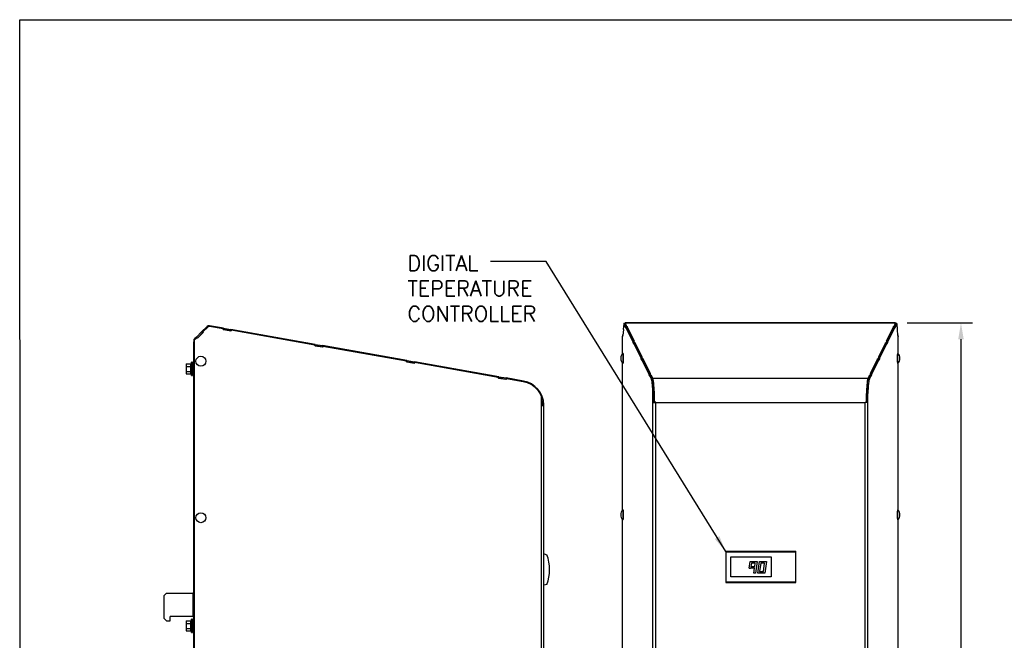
# Model space of a CAD drawing. Extents: x 742 to 849, y -110 to -28.
# Tile 8 of 17: x 742 to 784, y -55 to -28. Entities that reach past the tile are written whole.
import ezdxf

# ---------------------------------------------------------------- set-up
doc = ezdxf.new("R2010")
doc.units = 0
doc.header["$LTSCALE"] = 4
doc.header["$MEASUREMENT"] = 0
doc.layers.get('0').update_dxf_attribs({"linetype": 'CONTINUOUS'})
doc.layers.get('DEFPOINTS').update_dxf_attribs({"linetype": 'CONTINUOUS'})
for name, color, linetype in [('Dimensions', 140, 'CONTINUOUS'), ('Dimensions @ 1', 140, 'CONTINUOUS'), ('TEXT', 140, 'CONTINUOUS'), ('TEXT @ 1', 140, 'CONTINUOUS')]:
    doc.layers.add(name, color=color, linetype=linetype)
doc.styles.add('ROMANS', font='romans.shx')
doc.dimstyles.new('FSTD1', dxfattribs={"dimtxt": 0.65, "dimasz": 0.7, "dimexe": 0.5, "dimexo": 0.5, "dimgap": 0.25, "dimtad": 1, "dimzin": 9, "dimdsep": 46, "dimtxsty": 'ROMANS', "dimcen": 0, "dimadec": 0, "dimazin": 0, "dimtfac": 1, "dimtmove": 0, "dimatfit": 3, "dimfxl": 0, "dimtolj": 1, "dimarcsym": 0})

# ---------------------------------------------------------------- blocks, each defined once
blk = doc.blocks.new('*D2')
at = {"layer": 'DEFPOINTS', "color": 0}
for p in [(779.168, -41.132), (779.285, -77.132), (781.969, -77.132)]:
    blk.add_point(p, dxfattribs=at)
at = {"layer": 'Dimensions', "color": 0, "lineweight": -2}
for p, q in [((779.668, -41.132), (782.469, -41.132)), ((781.969, -41.832), (781.969, -76.432)), ((779.785, -77.132), (782.469, -77.132))]:
    blk.add_line(p, q, dxfattribs=at)
at = {"layer": 'Dimensions', "color": 0}
for points in [[(781.852, -41.832), (782.085, -41.832), (781.969, -41.132)], [(781.852, -76.432), (782.085, -76.432), (781.969, -77.132)]]:
    blk.add_solid(points, dxfattribs=at)
at = {"layer": 'Dimensions', "color": 0, "char_height": 0.65, "attachment_point": 5, "rotation": 90, "style": 'ROMANS'}
for s, insert in [('\\A1;36.00', (781.394, -59.132)), ('\\A1;[914.4]', (782.714, -59.132))]:
    blk.add_mtext(s, dxfattribs=dict(at, insert=insert))

msp = doc.modelspace()

# ---------------------------------------------------------------- linework, layer by layer
for p, q in [((749.701, -41.29), (749.47, -41.521)), ((749.794, -41.286), (749.789, -41.286)), ((750.408, -41.362), (749.807, -41.256)), ((750.394, -41.39), (749.81, -41.288)), ((767.536, -41.189), (767.517, -41.401)), ((767.599, -41.163), (767.542, -41.163)), ((767.601, -41.165), (767.543, -41.165)), ((767.594, -41.268), (767.543, -41.165)), ((767.63, -41.268), (767.594, -41.268)), ((767.594, -41.295), (767.594, -41.268)), ((767.63, -41.295), (767.594, -41.295)), ((767.624, -41.356), (767.594, -41.295)), ((779.168, -41.132), (767.6, -41.132)), ((767.638, -41.24), (767.601, -41.165)), ((767.602, -41.134), (779.166, -41.134)), ((767.655, -41.24), (767.602, -41.134)), ((767.63, -41.297), (767.63, -41.24)), ((767.655, -41.24), (767.63, -41.24)), ((767.63, -41.24), (767.657, -41.296)), ((767.63, -41.297), (767.645, -41.328)), ((767.657, -41.296), (767.682, -41.295)), ((767.657, -41.328), (767.657, -41.296)), ((767.682, -41.295), (767.682, -41.328)), ((767.998, -41.932), (767.682, -41.295)), ((779.086, -41.295), (778.77, -41.932)), ((779.087, -41.328), (779.086, -41.295)), ((779.086, -41.295), (779.111, -41.296)), ((779.111, -41.296), (779.138, -41.24)), ((779.111, -41.328), (779.111, -41.296)), ((779.166, -41.134), (779.114, -41.24)), ((779.138, -41.24), (779.114, -41.24)), ((779.123, -41.328), (779.138, -41.297)), ((779.167, -41.165), (779.13, -41.24)), ((779.138, -41.297), (779.138, -41.24)), ((779.138, -41.268), (779.174, -41.268)), ((779.138, -41.295), (779.174, -41.295)), ((779.174, -41.295), (779.144, -41.356)), ((779.167, -41.165), (779.225, -41.165)), ((779.227, -41.163), (779.169, -41.163)), ((779.225, -41.165), (779.174, -41.268)), ((779.174, -41.268), (779.174, -41.295)), ((779.251, -41.401), (779.232, -41.189)), ((749.244, -41.747), (749.47, -41.521)), ((749.286, -41.787), (749.511, -41.562)), ((749.532, -41.544), (749.287, -41.788)), ((749.537, -41.544), (749.29, -41.791)), ((749.511, -41.562), (749.47, -41.521)), ((749.723, -41.312), (749.511, -41.524)), ((749.511, -41.524), (749.516, -41.524)), ((749.511, -41.524), (749.532, -41.544)), ((749.511, -41.562), (749.53, -41.543)), ((749.728, -41.312), (749.516, -41.524)), ((749.516, -41.524), (749.537, -41.544)), ((749.532, -41.544), (749.537, -41.544)), ((749.723, -41.312), (749.728, -41.312)), ((750.389, -41.418), (750.394, -41.39)), ((750.389, -41.418), (750.398, -41.42)), ((750.732, -41.479), (750.389, -41.418)), ((750.398, -41.42), (750.408, -41.362)), ((750.398, -41.42), (750.401, -41.42)), ((750.401, -41.42), (750.411, -41.363)), ((750.401, -41.42), (750.714, -41.475)), ((750.408, -41.362), (750.411, -41.363)), ((750.411, -41.363), (750.725, -41.418)), ((750.714, -41.475), (750.725, -41.418)), ((750.714, -41.475), (750.727, -41.478)), ((754.333, -42.055), (750.725, -41.418)), ((750.732, -41.451), (750.727, -41.478)), ((750.732, -41.451), (750.737, -41.451)), ((750.737, -41.451), (750.732, -41.479)), ((754.318, -42.082), (750.737, -41.451)), ((767.486, -42.452), (767.486, -41.704)), ((767.486, -41.704), (767.487, -41.704)), ((767.487, -41.704), (767.487, -41.699)), ((767.491, -41.699), (767.487, -41.699)), ((767.489, -41.724), (767.487, -41.699)), ((767.496, -41.648), (767.489, -41.724)), ((767.499, -41.648), (767.496, -41.648)), ((767.498, -41.668), (767.496, -41.648)), ((767.519, -41.421), (767.498, -41.668)), ((767.517, -41.401), (767.519, -41.421)), ((767.682, -41.328), (767.624, -41.328)), ((767.624, -41.328), (767.624, -41.356)), ((767.937, -41.96), (767.624, -41.328)), ((767.982, -41.932), (767.682, -41.328)), ((779.086, -41.328), (778.787, -41.932)), ((779.144, -41.328), (778.831, -41.96)), ((779.086, -41.328), (779.144, -41.328)), ((779.144, -41.356), (779.144, -41.328)), ((779.249, -41.421), (779.251, -41.401)), ((779.271, -41.668), (779.249, -41.421)), ((779.269, -41.648), (779.272, -41.648)), ((779.272, -41.648), (779.271, -41.668)), ((779.279, -41.724), (779.272, -41.648)), ((779.277, -41.699), (779.281, -41.699)), ((779.281, -41.699), (779.279, -41.724)), ((779.282, -41.704), (779.281, -41.699)), ((779.282, -42.452), (779.282, -41.704)), ((779.282, -41.704), (779.282, -41.704)), ((749.119, -41.991), (749.119, -76.574)), ((749.119, -41.991), (749.145, -41.991)), ((749.154, -41.919), (749.145, -41.928)), ((749.145, -41.928), (749.154, -41.937)), ((749.154, -41.982), (749.145, -41.991)), ((749.145, -41.991), (749.145, -76.604)), ((749.154, -77.255), (749.154, -41.827)), ((749.154, -41.827), (749.159, -41.827)), ((749.159, -41.827), (749.164, -41.822)), ((749.159, -77.255), (749.159, -41.827)), ((749.159, -41.827), (749.164, -41.827)), ((749.164, -41.827), (749.169, -41.822)), ((749.164, -41.822), (749.169, -41.822)), ((749.243, -41.748), (749.169, -41.822)), ((749.194, -41.846), (749.169, -41.822)), ((749.264, -41.771), (749.191, -41.844)), ((749.269, -41.771), (749.194, -41.846)), ((749.243, -41.748), (749.244, -41.747)), ((749.243, -41.748), (749.266, -41.771)), ((749.268, -41.771), (749.244, -41.747)), ((749.264, -41.771), (749.269, -41.771)), ((749.29, -41.791), (749.269, -41.771)), ((754.313, -42.11), (754.318, -42.082)), ((754.657, -42.171), (754.313, -42.11)), ((754.313, -42.11), (754.323, -42.112)), ((754.323, -42.112), (754.333, -42.055)), ((754.323, -42.112), (754.325, -42.112)), ((754.325, -42.112), (754.335, -42.055)), ((754.325, -42.112), (754.639, -42.167)), ((754.333, -42.055), (754.335, -42.055)), ((754.335, -42.055), (754.649, -42.11)), ((754.639, -42.167), (754.649, -42.11)), ((758.258, -42.747), (754.649, -42.11)), ((767.973, -41.96), (767.937, -41.96)), ((767.937, -41.987), (767.937, -41.96)), ((767.973, -41.987), (767.937, -41.987)), ((767.967, -42.048), (767.937, -41.987)), ((767.968, -42.02), (767.967, -42.048)), ((768.025, -42.02), (767.968, -42.02)), ((768.281, -42.652), (767.968, -42.02)), ((767.973, -41.989), (767.973, -41.932)), ((767.998, -41.932), (767.973, -41.932)), ((767.973, -41.932), (768.001, -41.988)), ((767.973, -41.989), (767.988, -42.02)), ((768.001, -41.988), (768.025, -41.987)), ((768.001, -42.02), (768.001, -41.988)), ((768.025, -41.987), (768.025, -42.02)), ((768.341, -42.624), (768.025, -41.987)), ((768.325, -42.624), (768.025, -42.02)), ((778.743, -41.987), (778.427, -42.624)), ((778.743, -42.02), (778.443, -42.624)), ((778.801, -42.02), (778.487, -42.652)), ((778.743, -42.02), (778.743, -41.987)), ((778.743, -41.987), (778.768, -41.988)), ((778.743, -42.02), (778.801, -42.02)), ((778.768, -41.988), (778.795, -41.932)), ((778.768, -42.02), (778.768, -41.988)), ((778.795, -41.932), (778.77, -41.932)), ((778.78, -42.02), (778.795, -41.989)), ((778.795, -41.989), (778.795, -41.932)), ((778.795, -41.96), (778.831, -41.96)), ((778.795, -41.987), (778.831, -41.987)), ((778.831, -41.987), (778.801, -42.048)), ((778.801, -42.048), (778.801, -42.02)), ((778.831, -41.96), (778.831, -41.987)), ((749.154, -42.195), (749.149, -42.202)), ((749.149, -42.202), (749.149, -76.604)), ((749.154, -42.202), (749.149, -42.202)), ((754.639, -42.167), (754.652, -42.17)), ((754.657, -42.143), (754.652, -42.17)), ((754.657, -42.143), (754.662, -42.143)), ((754.662, -42.143), (754.657, -42.171)), ((758.243, -42.774), (754.662, -42.143)), ((748.814, -42.89), (748.814, -43.008)), ((748.814, -42.89), (748.991, -42.89)), ((748.991, -42.89), (748.991, -43.008)), ((749.04, -42.942), (748.991, -42.942)), ((749.04, -43.387), (749.04, -42.823)), ((749.078, -42.823), (749.04, -42.823)), ((749.078, -43.387), (749.078, -42.823)), ((749.119, -42.981), (749.078, -42.981)), ((758.238, -42.802), (758.243, -42.774)), ((758.582, -42.863), (758.238, -42.802)), ((758.238, -42.802), (758.248, -42.804)), ((758.248, -42.804), (758.258, -42.747)), ((758.248, -42.804), (758.25, -42.804)), ((758.25, -42.804), (758.26, -42.747)), ((758.25, -42.804), (758.564, -42.859)), ((758.258, -42.747), (758.26, -42.747)), ((758.26, -42.747), (758.574, -42.802)), ((758.564, -42.859), (758.574, -42.802)), ((758.564, -42.859), (758.577, -42.862)), ((762.183, -43.439), (758.574, -42.802)), ((758.581, -42.835), (758.577, -42.862)), ((758.581, -42.835), (758.586, -42.835)), ((758.586, -42.835), (758.582, -42.863)), ((762.168, -43.467), (758.586, -42.835)), ((767.486, -49.152), (767.486, -42.854)), ((768.28, -42.679), (768.281, -42.652)), ((768.316, -42.679), (768.28, -42.679)), ((768.31, -42.74), (768.28, -42.679)), ((768.316, -42.652), (768.281, -42.652)), ((768.311, -42.712), (768.31, -42.74)), ((768.369, -42.712), (768.311, -42.712)), ((768.624, -43.344), (768.311, -42.712)), ((768.316, -42.681), (768.316, -42.624)), ((768.341, -42.624), (768.316, -42.624)), ((768.316, -42.624), (768.344, -42.68)), ((768.316, -42.681), (768.332, -42.712)), ((768.344, -42.68), (768.369, -42.679)), ((768.344, -42.712), (768.344, -42.68)), ((768.369, -42.679), (768.368, -42.712)), ((768.685, -43.316), (768.369, -42.679)), ((768.668, -43.316), (768.369, -42.712)), ((778.399, -42.679), (778.083, -43.316)), ((778.4, -42.712), (778.1, -43.316)), ((778.457, -42.712), (778.144, -43.344)), ((778.4, -42.712), (778.399, -42.679)), ((778.399, -42.679), (778.424, -42.68)), ((778.4, -42.712), (778.457, -42.712)), ((778.424, -42.68), (778.452, -42.624)), ((778.424, -42.712), (778.424, -42.68)), ((778.452, -42.624), (778.427, -42.624)), ((778.436, -42.712), (778.452, -42.681)), ((778.452, -42.681), (778.452, -42.624)), ((778.452, -42.652), (778.487, -42.652)), ((778.452, -42.679), (778.488, -42.679)), ((778.458, -42.74), (778.457, -42.712)), ((778.488, -42.679), (778.458, -42.74)), ((778.487, -42.652), (778.488, -42.679)), ((779.282, -49.152), (779.282, -42.854)), ((748.814, -43.008), (748.814, -43.223)), ((748.814, -43.008), (748.991, -43.008)), ((748.814, -43.223), (748.814, -43.32)), ((748.814, -43.223), (748.991, -43.223)), ((748.814, -43.32), (748.991, -43.32)), ((748.991, -43.008), (748.991, -43.223)), ((748.991, -43.223), (748.991, -43.32)), ((748.991, -43.268), (749.04, -43.268)), ((749.04, -43.387), (749.078, -43.387)), ((749.078, -43.229), (749.119, -43.229)), ((768.66, -43.344), (768.624, -43.344)), ((768.624, -43.371), (768.624, -43.344)), ((768.66, -43.371), (768.624, -43.371)), ((768.654, -43.432), (768.624, -43.371)), ((768.718, -43.533), (768.654, -43.404)), ((768.712, -43.404), (768.654, -43.404)), ((768.654, -43.404), (768.654, -43.432)), ((768.66, -43.373), (768.66, -43.316)), ((768.685, -43.316), (768.66, -43.316)), ((768.66, -43.316), (768.687, -43.372)), ((768.66, -43.373), (768.675, -43.404)), ((768.687, -43.372), (768.712, -43.371)), ((768.687, -43.404), (768.687, -43.372)), ((768.778, -43.503), (768.712, -43.371)), ((768.712, -43.371), (768.712, -43.404)), ((768.776, -43.533), (768.712, -43.404)), ((778.056, -43.371), (777.991, -43.503)), ((778.056, -43.404), (777.993, -43.533)), ((778.114, -43.404), (778.05, -43.533)), ((778.056, -43.404), (778.056, -43.371)), ((778.056, -43.371), (778.081, -43.372)), ((778.056, -43.404), (778.114, -43.404)), ((778.081, -43.372), (778.108, -43.316)), ((778.081, -43.404), (778.081, -43.372)), ((778.108, -43.316), (778.083, -43.316)), ((778.093, -43.404), (778.108, -43.373)), ((778.108, -43.373), (778.108, -43.316)), ((778.108, -43.344), (778.144, -43.344)), ((778.108, -43.371), (778.144, -43.371)), ((778.144, -43.371), (778.114, -43.432)), ((778.114, -43.432), (778.114, -43.404)), ((778.144, -43.344), (778.144, -43.371)), ((762.163, -43.494), (762.168, -43.467)), ((762.506, -43.555), (762.163, -43.494)), ((762.163, -43.494), (762.173, -43.496)), ((762.173, -43.496), (762.183, -43.439)), ((762.173, -43.496), (762.175, -43.496)), ((762.175, -43.496), (762.185, -43.439)), ((762.175, -43.496), (762.489, -43.551)), ((762.183, -43.439), (762.185, -43.439)), ((762.185, -43.439), (762.499, -43.494)), ((762.489, -43.551), (762.499, -43.494)), ((762.489, -43.551), (762.501, -43.554)), ((763.245, -43.626), (762.499, -43.494)), ((762.506, -43.527), (762.501, -43.554)), ((762.506, -43.527), (762.511, -43.527)), ((762.511, -43.527), (762.506, -43.555)), ((763.238, -43.655), (762.511, -43.527)), ((768.776, -43.533), (768.718, -43.533)), ((768.778, -43.503), (777.991, -43.503)), ((777.993, -43.533), (778.05, -43.533)), ((768.785, -44.545), (768.785, -44.157)), ((768.843, -44.157), (768.785, -44.157)), ((768.843, -44.545), (768.843, -44.157)), ((777.925, -44.545), (777.925, -44.157)), ((777.925, -44.157), (777.983, -44.157)), ((777.983, -44.545), (777.983, -44.157)), ((764.009, -44.668), (764.009, -44.28)), ((764.009, -44.653), (764.062, -44.653)), ((764.009, -77.255), (764.009, -44.668)), ((764.009, -44.668), (764.119, -44.668)), ((764.061, -44.648), (764.119, -44.647)), ((764.062, -44.653), (764.062, -44.668)), ((764.119, -77.255), (764.119, -44.668)), ((768.785, -77.132), (768.785, -44.545)), ((768.785, -44.545), (768.905, -44.545)), ((768.85, -44.53), (768.905, -44.53)), ((768.85, -44.53), (768.85, -44.545)), ((768.905, -44.524), (768.854, -44.524)), ((768.905, -44.545), (768.905, -44.524)), ((768.905, -77.132), (768.905, -44.545)), ((768.905, -44.545), (777.863, -44.545)), ((777.863, -44.524), (777.914, -44.524)), ((777.863, -44.545), (777.863, -44.524)), ((777.863, -44.53), (777.918, -44.53)), ((777.863, -77.132), (777.863, -44.545)), ((777.983, -44.545), (777.863, -44.545)), ((777.914, -44.524), (777.919, -44.525)), ((777.918, -44.545), (777.918, -44.53)), ((777.925, -44.53), (777.918, -44.53)), ((777.983, -77.132), (777.983, -44.545)), ((767.486, -55.852), (767.486, -49.554)), ((779.282, -55.748), (779.282, -49.554)), ((771.899, -50.906), (774.899, -50.906)), ((771.899, -50.906), (771.899, -50.938)), ((771.899, -50.938), (774.899, -50.938)), ((771.899, -50.938), (771.899, -52.217)), ((774.899, -50.938), (774.899, -50.906)), ((774.899, -52.217), (774.899, -50.938)), ((764.123, -51.028), (764.243, -51.06)), ((772.124, -52.002), (772.124, -51.152)), ((772.124, -51.152), (773.844, -51.152)), ((772.897, -51.638), (772.941, -51.352)), ((772.941, -51.352), (773.244, -51.352)), ((773.244, -51.352), (773.168, -51.852)), ((773.271, -51.852), (773.341, -51.352)), ((773.341, -51.352), (773.644, -51.352)), ((773.644, -51.352), (773.574, -51.852)), ((773.844, -51.152), (773.844, -52.002)), ((772.897, -51.638), (772.968, -51.638)), ((772.968, -51.637), (772.968, -51.638)), ((773.13, -51.637), (772.968, -51.637)), ((773.001, -51.422), (772.979, -51.567)), ((772.979, -51.567), (773.141, -51.567)), ((773.163, -51.422), (773.001, -51.422)), ((773.097, -51.852), (773.13, -51.637)), ((773.141, -51.567), (773.163, -51.422)), ((773.402, -51.422), (773.352, -51.782)), ((773.352, -51.782), (773.513, -51.782)), ((773.564, -51.422), (773.402, -51.422)), ((773.513, -51.782), (773.564, -51.422)), ((771.899, -52.217), (774.899, -52.217)), ((771.899, -52.217), (771.899, -52.249)), ((771.899, -52.249), (774.899, -52.249)), ((773.844, -52.002), (772.124, -52.002)), ((773.168, -51.852), (773.097, -51.852)), ((773.574, -51.852), (773.271, -51.852)), ((774.899, -52.249), (774.899, -52.217)), ((764.243, -52.34), (764.123, -52.372)), ((747.969, -52.705), (747.869, -52.805)), ((747.869, -53.793), (747.869, -52.805)), ((747.969, -52.705), (749.088, -52.705)), ((749.119, -52.705), (749.088, -52.705)), ((749.088, -52.705), (749.088, -53.705)), ((747.869, -53.793), (747.969, -53.893)), ((747.969, -53.893), (748.119, -53.893)), ((749.088, -53.705), (748.119, -53.705)), ((748.119, -53.893), (748.119, -53.705)), ((748.814, -53.89), (748.814, -54.008)), ((748.814, -53.89), (748.991, -53.89)), ((748.991, -53.89), (748.991, -54.008)), ((749.04, -53.942), (748.991, -53.942)), ((749.04, -54.387), (749.04, -53.823)), ((749.078, -53.823), (749.04, -53.823)), ((749.078, -54.387), (749.078, -53.823)), ((749.088, -53.705), (749.119, -53.705)), ((748.814, -54.008), (748.814, -54.223)), ((748.814, -54.008), (748.991, -54.008)), ((748.814, -54.223), (748.814, -54.32)), ((748.814, -54.223), (748.991, -54.223)), ((748.814, -54.32), (748.991, -54.32)), ((748.991, -54.008), (748.991, -54.223)), ((748.991, -54.223), (748.991, -54.32)), ((748.991, -54.268), (749.04, -54.268)), ((749.119, -53.981), (749.078, -53.981)), ((749.078, -54.229), (749.119, -54.229)), ((749.04, -54.387), (749.078, -54.387))]:
    msp.add_line(p, q)
for centre, radius, start, end in [((749.786, -41.375), 0.12, 80, 135), ((749.789, -41.384), 0.0975, 90.2503, 132.5169), ((749.794, -41.384), 0.0975, 80.5537, 132.5169), ((749.208, -41.991), 0.089, 135, 180), ((767.713, -42.653), 0.303, 135.2645, 224.7355), ((779.055, -42.653), 0.303, 0, 44.7355), ((779.055, -42.653), 0.303, 315.2645, 0), ((763.061, -44.668), 1.058, 1.146, 80), ((763.062, -44.653), 1, 0, 18.6721), ((763.061, -44.668), 1, 1.146, 18.4769), ((763.061, -44.668), 1.058, 0, 1.146), ((767.713, -49.353), 0.303, 135.2645, 224.7355), ((779.055, -49.353), 0.303, 0, 44.7355), ((779.055, -49.353), 0.303, 315.2645, 0), ((762.614, -51.7), 1.75, 338.5583, 21.4417)]:
    msp.add_arc(centre, radius, start, end)
for centre in [(749.438, -42.776), (749.438, -49.476)]:
    msp.add_ellipse(centre, major_axis=(0, 0.214), ratio=0.996195)
for points in [[(767.543, -41.165), (767.542, -41.162), (767.54, -41.163), (767.538, -41.172), (767.537, -41.179), (767.536, -41.189)], [(779.232, -41.189), (779.231, -41.179), (779.23, -41.172), (779.228, -41.163), (779.226, -41.162), (779.225, -41.165)]]:
    msp.add_open_spline(points, degree=3, knots=[0, 0, 0, 0, 0.5, 0.5, 1, 1, 1, 1])
for points, weights in [([(767.602, -41.134), (767.597, -41.123), (767.593, -41.167)], [1, 0.887010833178, 1]), ([(779.175, -41.167), (779.172, -41.123), (779.166, -41.134)], [1, 0.887010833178, 1]), ([(767.501, -42.44), (767.499, -42.438), (767.497, -42.44)], [1, 0.994854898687, 1]), ([(779.271, -42.44), (779.269, -42.438), (779.267, -42.44)], [1, 0.994303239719, 1]), ([(767.497, -42.866), (767.498, -42.867), (767.499, -42.867)], [1, 0.999037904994, 1]), ([(767.499, -42.867), (767.5, -42.867), (767.501, -42.866)], [1, 0.998380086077, 1]), ([(779.267, -42.866), (779.268, -42.867), (779.269, -42.867)], [1, 0.998720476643, 1]), ([(779.269, -42.867), (779.27, -42.867), (779.271, -42.866)], [1, 0.999037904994, 1]), ([(764.009, -44.28), (763.796, -43.754), (763.238, -43.655)], [1, 0.875137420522, 1]), ([(768.785, -44.157), (768.767, -43.631), (768.718, -43.533)], [1, 0.875137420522, 1]), ([(768.843, -44.157), (768.824, -43.631), (768.776, -43.533)], [1, 0.875137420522, 1]), ([(768.854, -44.524), (768.853, -43.654), (768.778, -43.503)], [1, 0.772434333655, 1]), ([(768.85, -44.53), (768.85, -44.074), (768.819, -43.775)], [1, 0.909709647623, 1]), ([(777.991, -43.503), (777.916, -43.654), (777.914, -44.524)], [1, 0.772434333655, 1]), ([(777.993, -43.533), (777.944, -43.631), (777.925, -44.157)], [1, 0.875137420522, 1]), ([(778.05, -43.533), (778.002, -43.631), (777.983, -44.157)], [1, 0.875137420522, 1]), ([(768.848, -44.382), (768.846, -44.312), (768.843, -44.246)], [1, 0.995498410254, 1]), ([(777.925, -44.182), (777.919, -44.348), (777.919, -44.525)], [1, 0.984629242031, 1]), ([(777.925, -44.228), (777.923, -44.266), (777.922, -44.305)], [1, 0.998473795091, 1]), ([(767.501, -49.14), (767.499, -49.138), (767.497, -49.14)], [1, 0.994854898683, 1]), ([(779.271, -49.14), (779.269, -49.138), (779.267, -49.14)], [1, 0.99430323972, 1]), ([(767.497, -49.566), (767.498, -49.567), (767.499, -49.567)], [1, 0.999037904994, 1]), ([(767.499, -49.567), (767.5, -49.567), (767.501, -49.566)], [1, 0.998380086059, 1]), ([(779.267, -49.566), (779.268, -49.567), (779.269, -49.567)], [1, 0.998720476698, 1]), ([(779.269, -49.567), (779.27, -49.567), (779.271, -49.566)], [1, 0.999037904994, 1])]:
    msp.add_rational_spline(points, weights, degree=2)
for points in [[(767.601, -41.165), (767.6, -41.164), (767.6, -41.163), (767.599, -41.163)], [(779.169, -41.163), (779.168, -41.163), (779.168, -41.164), (779.167, -41.165)]]:
    msp.add_open_spline(points, degree=3)
for points, weights in [([(767.501, -42.866), (767.518, -42.844), (767.518, -42.653), (767.518, -42.462), (767.501, -42.44)], [1, 0.746422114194, 1, 0.746422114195, 1]), ([(767.511, -42.862), (767.529, -42.852), (767.529, -42.655), (767.529, -42.457), (767.512, -42.444)], [1, 0.727860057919, 1, 0.72786005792, 1]), ([(779.257, -42.444), (779.24, -42.451), (779.24, -42.651), (779.239, -42.851), (779.257, -42.862)], [1, 0.723454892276, 1, 0.723454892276, 1]), ([(779.267, -42.44), (779.25, -42.464), (779.25, -42.656), (779.251, -42.847), (779.267, -42.866)], [1, 0.746080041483, 1, 0.746080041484, 1]), ([(767.501, -49.566), (767.518, -49.544), (767.518, -49.353), (767.518, -49.162), (767.501, -49.14)], [1, 0.746422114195, 1, 0.746422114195, 1]), ([(767.511, -49.562), (767.529, -49.552), (767.529, -49.355), (767.529, -49.157), (767.512, -49.144)], [1, 0.727860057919, 1, 0.72786005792, 1]), ([(779.257, -49.144), (779.24, -49.151), (779.24, -49.351), (779.239, -49.551), (779.257, -49.562)], [1, 0.723454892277, 1, 0.723454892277, 1]), ([(779.267, -49.14), (779.25, -49.164), (779.25, -49.356), (779.251, -49.547), (779.267, -49.566)], [1, 0.746080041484, 1, 0.746080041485, 1])]:
    msp.add_rational_spline(points, weights, degree=2, knots=[0, 0, 0, 0.5, 0.5, 1, 1, 1])
at = {"layer": 'DEFPOINTS'}
msp.add_lwpolyline([(741.682, -28.151), (848.992, -28.151), (848.992, -110.352), (741.725, -110.352)], close=True, dxfattribs=at)

# ---------------------------------------------------------------- texts
at = {"layer": 'TEXT', "insert": (758.279, -38.252), "char_height": 0.65, "attachment_point": 1, "style": 'ROMANS'}
msp.add_mtext_dynamic_manual_height_columns('DIGITAL TEPERATURE\\PCONTROLLER', width=8.10526, gutter_width=2.5, heights=[0], dxfattribs=at)

# ---------------------------------------------------------------- dimensions: what is measured, and where the dimension line sits
at = {"layer": 'Dimensions @ 1'}
dim = msp.add_linear_dim(base=(781.969, -77.132), p1=(779.168, -41.132), p2=(779.285, -77.132), angle=90, dimstyle='FSTD1', override={"dimscale": 1, "dimzin": 1, "dimpost": '\\X', "dimtix": 0, "dimtofl": 1, "dimtmove": 0, "dimatfit": 3}, dxfattribs=at)
dim.commit()
dim.dimension.update_dxf_attribs({"geometry": '*D2', "text_midpoint": (781.969, -59.132)})

# ---------------------------------------------------------------- leaders
at = {"layer": 'TEXT @ 1'}
msp.add_leader([(771.899, -50.922), (764.209, -38.507), (761.828, -38.507)], dimstyle='FSTD1', override={"dimscale": 1}, dxfattribs=at)

doc.saveas('drawing.dxf')
